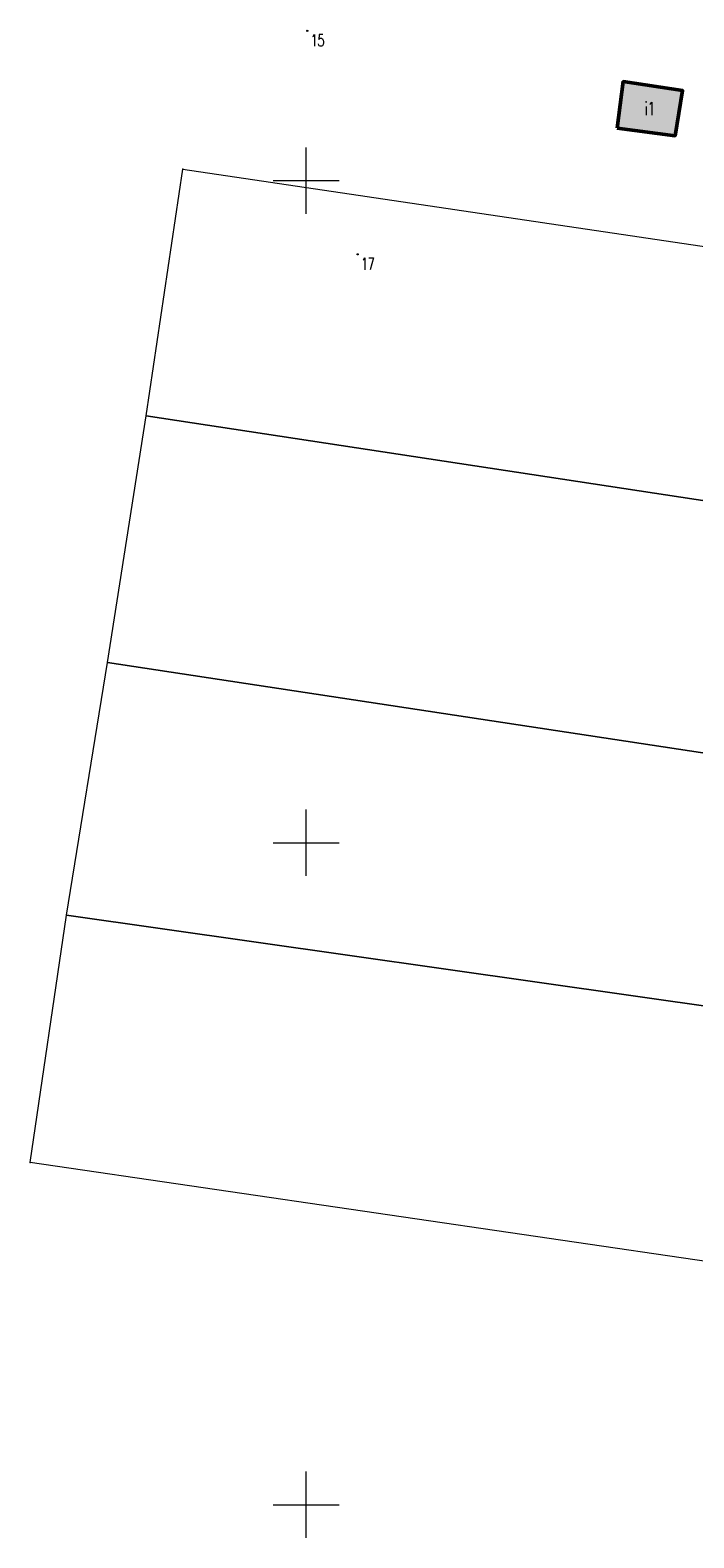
# Model space of a CAD drawing. Header units: metres. Extents: x 5515420 to 5516573, y 5683131 to 5683463.
# Tile 2 of 94: x 5515979 to 5516029, y 5683248 to 5683361. Entities that reach past the tile are written whole.
import ezdxf
from ezdxf.enums import TextEntityAlignment as Align

# ---------------------------------------------------------------- set-up
doc = ezdxf.new("R2010")
doc.units = ezdxf.units.M
doc.linetypes.add('L_0_02', pattern=[0])
doc.layers.get('0').update_dxf_attribs({"linetype": 'CONTINUOUS', "lineweight": 18, "true_color": 0x000000})
for name, color, linetype, lineweight, true_color in [('EGB_AdresNieruchomosci', 7, 'CONTINUOUS', 18, 0x000000), ('EGB_Budynek', 7, 'CONTINUOUS', 50, 0x0a0909), ('EGB_DzialkaEwidencyjna', 7, 'L_0_02', 18, 0x000000), ('siatka', 7, 'CONTINUOUS', 25, 0x000000)]:
    doc.layers.add(name, color=color, linetype=linetype, lineweight=lineweight, true_color=true_color)
doc.layers.get('0').off()
doc.styles.get("Standard").update_dxf_attribs({"font": 'simplex.shx'})

# ---------------------------------------------------------------- blocks, each defined once
blk = doc.blocks.new('L_0_02_2')
at = {"color": 0}
blk.add_point((0, 0), dxfattribs=at)
blk = doc.blocks.new('L_0_02_1')
at = {"color": 0}
blk.add_point((0, 0), dxfattribs=at)
blk = doc.blocks.new('EGB_ADRES')
at = {"linetype": 'Continuous', "lineweight": 13}
blk.add_hatch(color=0, dxfattribs=at).paths.add_polyline_path([(0, -0.09, 1), (0, 0.09, 1)])
at = {"color": 0, "linetype": 'Continuous', "lineweight": 13}
blk.add_circle((0, 0), 0.0906, dxfattribs=at)

msp = doc.modelspace()

# ---------------------------------------------------------------- hatches: boundary and pattern name
at = {"layer": 'EGB_Budynek', "linetype": 'Continuous', "lineweight": 50, "true_color": 0xffffff}
msp.add_hatch(color=7, dxfattribs=at).paths.add_polyline_path([(5516023.482, 5683353.959), (5516023.941, 5683357.48), (5516028.414, 5683356.8), (5516027.847, 5683353.39)])

# ---------------------------------------------------------------- linework, layer by layer
at = {"layer": 'EGB_AdresNieruchomosci'}
for p in [(5516000.088, 5683361.316), (5516003.885, 5683344.435)]:
    msp.add_point(p, dxfattribs=at)
at = {"layer": 'EGB_Budynek', "linetype": 'Continuous', "lineweight": 50, "flags": 128}
msp.add_lwpolyline([(5516023.482, 5683353.959), (5516023.941, 5683357.48), (5516028.414, 5683356.8), (5516027.847, 5683353.39)], close=True, dxfattribs=at)
at = {"layer": 'EGB_DzialkaEwidencyjna', "linetype": 'CONTINUOUS', "lineweight": 18}
for p, q in [((5515987.922, 5683332.242), (5515990.698, 5683350.871)), ((5515990.698, 5683350.871), (5516043.122, 5683343.076)), ((5515985.007, 5683313.6), (5515987.922, 5683332.242)), ((5515987.922, 5683332.242), (5516039.999, 5683324.309)), ((5516039.999, 5683324.309), (5515987.922, 5683332.242)), ((5515981.921, 5683294.534), (5515985.007, 5683313.6)), ((5515985.007, 5683313.6), (5516037.043, 5683305.716)), ((5516037.043, 5683305.716), (5515985.007, 5683313.6)), ((5515979.166, 5683275.855), (5515981.921, 5683294.534)), ((5516034.227, 5683287.076), (5515981.921, 5683294.534)), ((5515981.921, 5683294.534), (5516034.227, 5683287.076)), ((5516031.417, 5683268.196), (5515979.166, 5683275.855))]:
    msp.add_line(p, q, dxfattribs=at)
at = {"layer": 'siatka', "color": 18, "linetype": 'Continuous', "lineweight": 13, "true_color": 0x000000, "flags": 128}
for points in [[(5516000, 5683347.5), (5516000, 5683352.5)], [(5515997.5, 5683350), (5516002.5, 5683350)], [(5516000, 5683297.5), (5516000, 5683302.5)], [(5515997.5, 5683300), (5516002.5, 5683300)], [(5516000, 5683247.5), (5516000, 5683252.5)], [(5515997.5, 5683250), (5516002.5, 5683250)]]:
    msp.add_lwpolyline(points, dxfattribs=at)

# ---------------------------------------------------------------- block references
at = {"layer": 'EGB_AdresNieruchomosci', "linetype": 'Continuous', "xscale": 0.5, "yscale": 0.5, "zscale": 0.5}
for p in [(5516000.088, 5683361.316), (5516003.885, 5683344.435)]:
    msp.add_blockref('EGB_ADRES', p, dxfattribs=at)
at = {"layer": 'EGB_DzialkaEwidencyjna', "color": 18, "linetype": 'Continuous', "true_color": 0x000000, "xscale": 0.5, "yscale": 0.5, "zscale": 0.5}
for name, p, rotation in [('L_0_02_2', (5515990.698, 5683350.871), 261.53), ('L_0_02_1', (5515990.698, 5683350.871), 351.54), ('L_0_02_2', (5515987.922, 5683332.242), 261.11), ('L_0_02_1', (5515987.922, 5683332.242), 351.34), ('L_0_02_1', (5515987.922, 5683332.242), 81.53), ('L_0_02_2', (5515987.922, 5683332.242), 351.34), ('L_0_02_2', (5515985.007, 5683313.6), 260.81), ('L_0_02_1', (5515985.007, 5683313.6), 351.3799999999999), ('L_0_02_1', (5515985.007, 5683313.6), 81.10999999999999), ('L_0_02_2', (5515985.007, 5683313.6), 351.3799999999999), ('L_0_02_2', (5515981.921, 5683294.534), 351.89), ('L_0_02_1', (5515981.921, 5683294.534), 80.81), ('L_0_02_2', (5515981.921, 5683294.534), 261.61), ('L_0_02_1', (5515981.921, 5683294.534), 351.89), ('L_0_02_1', (5515979.166, 5683275.855), 81.61), ('L_0_02_2', (5515979.166, 5683275.855), 351.66)]:
    msp.add_blockref(name, p, dxfattribs=dict(at, rotation=rotation))

# ---------------------------------------------------------------- texts
at = {"layer": 'EGB_AdresNieruchomosci', "color": 18, "lineweight": 18, "true_color": 0x000000, "width": 0.66}
for s, p in [('15', (5516000.358, 5683361.046)), ('17', (5516004.155, 5683344.165))]:
    msp.add_text(s, height=0.9, rotation=-360, dxfattribs=at).set_placement(p, align=Align.TOP_LEFT)
at = {"layer": 'EGB_Budynek', "lineweight": 20, "width": 0.66}
msp.add_text('i1', height=1, rotation=-360, dxfattribs=at).set_placement((5516025.948, 5683355.435), align=Align.MIDDLE_CENTER)

doc.saveas('drawing.dxf')
